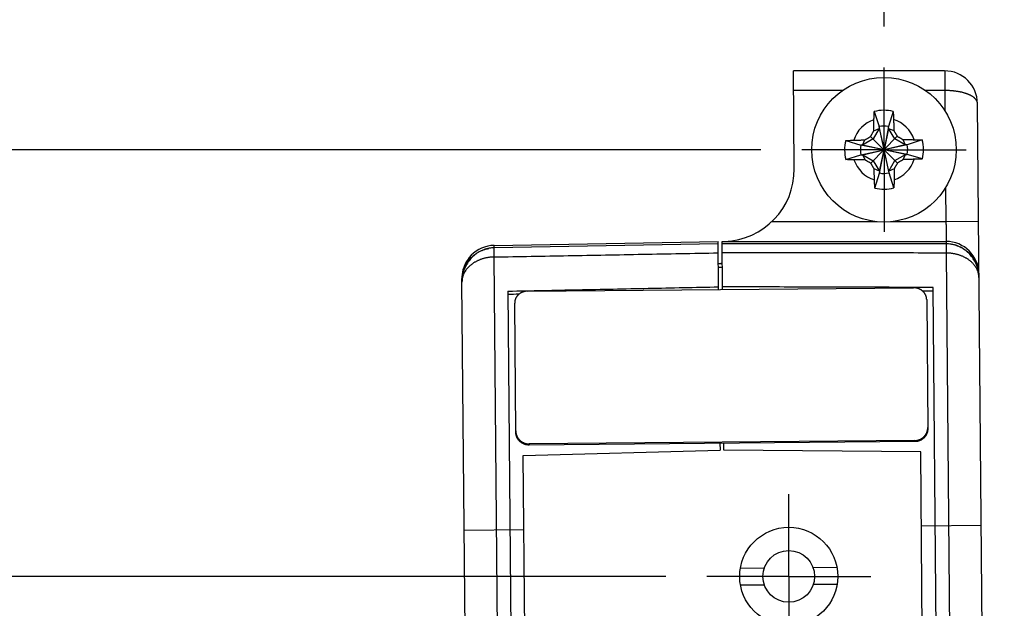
# Model space of a CAD drawing. Header units: inches. Extents: x 0 to 22, y 0 to 17.
# Tile 7 of 36: x 3.4 to 4.9, y 10.4 to 11.3. Entities that reach past the tile are written whole.
import ezdxf

# ---------------------------------------------------------------- set-up
doc = ezdxf.new("R2010")
doc.units = ezdxf.units.IN
doc.header["$LTSCALE"] = 1.21
doc.header["$MEASUREMENT"] = 0
doc.linetypes.add('CENTER', pattern=[0.6, 0.375, -0.075, 0.075, -0.075])
doc.layers.get('0').update_dxf_attribs({"linetype": 'CONTINUOUS'})
doc.layers.add('DEFAULT_1', color=7, linetype='CENTER')
doc.layers.add('DIMENSIONS', color=7, linetype='CONTINUOUS')
doc.styles.get("Standard").update_dxf_attribs({"font": 'txt', "width": 0.8})
doc.dimstyles.new('DIMSTYLE_2', dxfattribs={"dimtxt": 0.125, "dimasz": 0.18, "dimexe": 0.18, "dimexo": 0.0625, "dimgap": 0.09, "dimtad": 0, "dimtih": 1, "dimtoh": 1, "dimdec": 3, "dimzin": 4, "dimdsep": 46, "dimtxsty": 'STANDARD', "dimblk": '_FILLED', "dimblk1": '_FILLED', "dimblk2": '_FILLED', "dimcen": 0.09, "dimadec": 0, "dimazin": 0, "dimtp": 0.01, "dimtm": 0.01, "dimtfac": 1, "dimtdec": 3, "dimtofl": 0, "dimtmove": 0, "dimatfit": 3, "dimldrblk": '_FILLED', "dimfxl": 1, "dimtolj": 1, "dimtzin": 4, "dimarcsym": 0})

# ---------------------------------------------------------------- blocks, each defined once
blk = doc.blocks.new('*D8')
at = {"layer": 'DIMENSIONS', "color": 2, "linetype": 'CONTINUOUS'}
blk.add_line((4.3667, 10.412), (3.3687, 10.412), dxfattribs=at)
at = {"layer": 'DIMENSIONS', "color": 2, "linetype": 'CONTINUOUS', "width": 0.8}
for s, p in [('4.176', (1.8812, 10.3495)), ('[', (2.5062, 10.3495)), ('106.07', (2.6062, 10.3495)), (']', (3.2062, 10.3495))]:
    blk.add_text(s, height=0.125, dxfattribs=at).set_placement(p)
blk = doc.blocks.new('_FILLED')
at = {"color": 0, "linetype": 'BYBLOCK'}
blk.add_solid([(0, 0), (-1, 0.1736), (-1, -0.1736)], dxfattribs=at)
blk = doc.blocks.new('*D9')
at = {"layer": 'DIMENSIONS', "color": 2, "linetype": 'CONTINUOUS'}
blk.add_line((4.5119, 11.0621), (3.3687, 11.0621), dxfattribs=at)
at = {"layer": 'DIMENSIONS', "color": 2, "linetype": 'CONTINUOUS', "width": 0.8}
for s, p in [('4.826', (1.8812, 10.9996)), ('[', (2.5062, 10.9996)), ('122.59', (2.6062, 10.9996)), (']', (3.2062, 10.9996))]:
    blk.add_text(s, height=0.125, dxfattribs=at).set_placement(p)
blk = doc.blocks.new('*D14')
at = {"layer": 'DIMENSIONS', "color": 2, "linetype": 'CONTINUOUS'}
blk.add_line((4.6995, 11.2497), (4.6995, 11.8698), dxfattribs=at)
at = {"layer": 'DIMENSIONS', "color": 2, "linetype": 'CONTINUOUS', "width": 0.8}
for s, p in [(']', (4.762, 13.0573)), ('11.68', (4.762, 12.5573)), ('[', (4.762, 12.4573)), ('.460', (4.762, 11.9323))]:
    blk.add_text(s, height=0.125, rotation=90, dxfattribs=at).set_placement(p)

msp = doc.modelspace()

# ---------------------------------------------------------------- linework, layer by layer
at = {"color": 7, "linetype": 'CONTINUOUS'}
for p, q in [((4.5627, 11.0333), (4.5614, 11.1823)), ((4.7919, 11.1823), (4.5614, 11.1823)), ((4.8828, 6.4377), (4.8419, 11.1328)), ((4.6845, 11.1202), (4.6919, 11.0974)), ((4.7135, 11.1205), (4.7065, 11.0975)), ((4.6919, 11.0945), (4.6828, 11.0785)), ((4.6839, 11.091), (4.6919, 11.0945)), ((4.6919, 11.0974), (4.6919, 11.0945)), ((4.7071, 11.0268), (4.6919, 11.0974)), ((4.6919, 11.0945), (4.6995, 11.0621)), ((4.7065, 11.0975), (4.6995, 11.0621)), ((4.7065, 11.0946), (4.6995, 11.0621)), ((4.7065, 11.0946), (4.7065, 11.0975)), ((4.7158, 11.0787), (4.7065, 11.0946)), ((4.7065, 11.0946), (4.7145, 11.0912)), ((4.6828, 11.0785), (4.6669, 11.0691)), ((4.6669, 11.0691), (4.6703, 11.0771)), ((4.72, 11.0419), (4.679, 11.0822)), ((4.7196, 11.0826), (4.6793, 11.0416)), ((4.7319, 11.0697), (4.7158, 11.0787)), ((4.7283, 11.0776), (4.7319, 11.0697)), ((4.7576, 11.0771), (4.7348, 11.0697)), ((4.6411, 11.0761), (4.664, 11.0691)), ((4.6669, 11.0691), (4.664, 11.0691)), ((4.7349, 11.0551), (4.664, 11.0691)), ((4.6641, 11.0545), (4.6995, 11.0621)), ((4.732, 11.0551), (4.6669, 11.0691)), ((4.6671, 11.0545), (4.6995, 11.0621)), ((4.6925, 11.0266), (4.6995, 11.0621)), ((4.6925, 11.0295), (4.6995, 11.0621)), ((4.7319, 11.0697), (4.6995, 11.0621)), ((4.7348, 11.0697), (4.6995, 11.0621)), ((4.707, 11.0297), (4.6995, 11.0621)), ((4.7348, 11.0697), (4.7319, 11.0697)), ((4.6413, 11.0471), (4.6641, 11.0545)), ((4.6641, 11.0545), (4.6671, 11.0545)), ((4.6706, 11.0466), (4.6671, 11.0545)), ((4.6671, 11.0545), (4.6831, 11.0454)), ((4.7161, 11.0457), (4.732, 11.0551)), ((4.7286, 11.0471), (4.732, 11.0551)), ((4.732, 11.0551), (4.7349, 11.0551)), ((4.7579, 11.0481), (4.7349, 11.0551)), ((4.6831, 11.0454), (4.6925, 11.0295)), ((4.6925, 11.0295), (4.6844, 11.033)), ((4.707, 11.0297), (4.7161, 11.0457)), ((4.715, 11.0332), (4.707, 11.0297)), ((4.6855, 11.0037), (4.6925, 11.0266)), ((4.6925, 11.0295), (4.6925, 11.0266)), ((4.7071, 11.0268), (4.707, 11.0297)), ((4.7145, 11.0039), (4.7071, 11.0268)), ((4.1053, 10.9164), (4.4467, 10.9224)), ((4.4467, 10.9189), (4.1053, 10.9127)), ((4.4473, 10.8492), (4.4467, 10.9224)), ((4.4533, 10.8492), (4.4527, 10.9224)), ((4.4527, 10.9224), (4.7941, 10.9224)), ((4.7942, 10.9187), (4.4527, 10.919)), ((4.447, 10.8889), (4.453, 10.8889)), ((4.453, 10.889), (4.4509, 10.8889)), ((4.0565, 10.8721), (4.0564, 10.8717)), ((4.0573, 10.8768), (4.0572, 10.8766)), ((4.0577, 10.8789), (4.0573, 10.8768)), ((4.0582, 10.8806), (4.0577, 10.8789)), ((4.8441, 10.8728), (4.8441, 10.8729)), ((4.0562, 10.866), (4.0562, 10.8659)), ((4.0562, 10.8605), (4.0562, 10.866)), ((4.0949, 6.4253), (4.0562, 10.8605)), ((4.1563, 10.8466), (4.7443, 10.8518)), ((4.8127, 6.4515), (4.7743, 10.8523)), ((4.1263, 10.8466), (4.1647, 6.4459)), ((4.1382, 10.6316), (4.1365, 10.8286)), ((4.7645, 10.834), (4.7662, 10.6371)), ((4.7463, 10.6191), (4.1584, 10.6139)), ((4.7464, 10.6174), (4.1584, 10.6122)), ((4.4494, 10.6148), (4.4495, 10.6042)), ((4.4555, 10.6043), (4.4554, 10.6148)), ((4.1495, 10.5964), (4.4495, 10.6042)), ((4.1836, 6.6965), (4.1495, 10.5964)), ((4.7555, 10.6016), (4.4555, 10.6043)), ((4.7895, 6.7018), (4.7555, 10.6016)), ((4.517, 10.4245), (4.4805, 10.4242)), ((4.6279, 10.4254), (4.5915, 10.4251)), ((4.5172, 10.3989), (4.4808, 10.3986)), ((4.6282, 10.3998), (4.5917, 10.3995))]:
    msp.add_line(p, q, dxfattribs=at)
at = {"color": 9, "linetype": 'CONTINUOUS'}
for p, q in [((4.6362, 11.1523), (4.5617, 11.1523)), ((4.7921, 11.1523), (4.7628, 11.1523)), ((4.7921, 11.1523), (4.7924, 11.1214)), ((4.7934, 11.0044), (4.7939, 10.9523)), ((4.6892, 10.9523), (4.5282, 10.9523)), ((4.7939, 10.9523), (4.7096, 10.9523)), ((4.8434, 10.9528), (4.7939, 10.9523)), ((4.1448, 6.3934), (4.1054, 10.8987)), ((4.7943, 10.9047), (4.8336, 6.3994)), ((4.1584, 10.6139), (4.1584, 10.6122)), ((4.7463, 10.6191), (4.7464, 10.6174)), ((4.0595, 10.4826), (4.1505, 10.4834)), ((4.8475, 10.4894), (4.7565, 10.4886))]:
    msp.add_line(p, q, dxfattribs=at)
at = {"color": 7, "linetype": 'CONTINUOUS'}
for points in [[(4.1053, 10.9127), (4.1034, 10.9126), (4.1014, 10.9125), (4.0994, 10.9122), (4.0975, 10.9119), (4.0955, 10.9115), (4.0936, 10.911), (4.0917, 10.9105), (4.0898, 10.9098), (4.0879, 10.9091), (4.0861, 10.9083), (4.0842, 10.9074), (4.0824, 10.9065), (4.0807, 10.9054), (4.0789, 10.9043), (4.0773, 10.9032), (4.0756, 10.9019), (4.0741, 10.9006), (4.0725, 10.8992), (4.071, 10.8978), (4.0696, 10.8962), (4.0682, 10.8946), (4.0669, 10.893), (4.0657, 10.8913), (4.0645, 10.8895), (4.0634, 10.8877), (4.0624, 10.8858), (4.0614, 10.8839), (4.0605, 10.8819), (4.0597, 10.8799), (4.059, 10.8779), (4.0583, 10.8758), (4.0577, 10.8737), (4.0573, 10.8716), (4.0569, 10.8694), (4.0566, 10.8672), (4.0564, 10.865), (4.0562, 10.8627), (4.0562, 10.8609)], [(4.8442, 10.8675), (4.8441, 10.8695), (4.844, 10.8717), (4.8437, 10.8739), (4.8434, 10.8761), (4.843, 10.8782), (4.8425, 10.8804), (4.8419, 10.8825), (4.8412, 10.8845), (4.8404, 10.8866), (4.8396, 10.8886), (4.8387, 10.8905), (4.8377, 10.8925), (4.8366, 10.8943), (4.8355, 10.8961), (4.8342, 10.8979), (4.833, 10.8996), (4.8316, 10.9012), (4.8302, 10.9028), (4.8288, 10.9043), (4.8273, 10.9057), (4.8257, 10.9071), (4.8241, 10.9084), (4.8224, 10.9096), (4.8207, 10.9108), (4.819, 10.9119), (4.8172, 10.9129), (4.8154, 10.9138), (4.8136, 10.9146), (4.8117, 10.9154), (4.8098, 10.9161), (4.8079, 10.9167), (4.8059, 10.9172), (4.804, 10.9177), (4.802, 10.9181), (4.8, 10.9183), (4.798, 10.9185), (4.796, 10.9187), (4.7942, 10.9187)], [(4.0572, 10.8766), (4.0568, 10.8744), (4.0565, 10.8721)]]:
    msp.add_lwpolyline(points, dxfattribs=at)
for centre, radius in [((4.6995, 11.0621), 0.1102), ((4.5543, 10.412), 0.0748), ((4.5543, 10.412), 0.0394)]:
    msp.add_circle(centre, radius, dxfattribs=at)
for centre, radius, start, end in [((4.7919, 11.1323), 0.05, 0.4933, 89.9726), ((4.6995, 11.0621), 0.0601, 76.5154, 104.4846), ((4.6995, 11.0621), 0.0361, 78.8738, 102.1262), ((4.6995, 11.0621), 0.0601, 346.5154, 14.4846), ((4.6995, 11.0621), 0.0601, 166.5154, 194.4846), ((4.6995, 11.0621), 0.0361, 168.8738, 192.1262), ((4.6995, 11.0621), 0.0361, 348.8738, 12.1262), ((4.4527, 11.0323), 0.11, 271.8811, 0.4965), ((4.6995, 11.0621), 0.0361, 258.8738, 282.1262), ((4.6995, 11.0621), 0.0601, 256.5154, 284.4846), ((4.1062, 10.8664), 0.05, 91, 180.4846), ((4.4527, 11.0323), 0.11, 269.959, 269.9792), ((4.7941, 10.8724), 0.05, 0.5154, 90), ((4.1062, 10.8664), 0.05, 134.7096, 173.9174), ((4.7941, 10.8723), 0.05, 0.5, 0.5754), ((4.1062, 10.8664), 0.05, 180.454, 180.5021)]:
    msp.add_arc(centre, radius, start, end, dxfattribs=at)
at = {"color": 9, "linetype": 'CONTINUOUS'}
for start, end in [(108.5064, 162.4936), (18.5064, 72.4936), (198.5064, 252.4936), (288.5064, 342.4936)]:
    msp.add_arc((4.6995, 11.0621), 0.0483, start, end, dxfattribs=at)
for points, knots in [([(4.7919, 11.1823), (4.7919, 11.1823), (4.7919, 11.1823), (4.7919, 11.1822), (4.7919, 11.1822)], [0, 0, 0, 0, 0.323235, 1, 1, 1, 1]), ([(4.7919, 11.1822), (4.7919, 11.1821), (4.7919, 11.182), (4.7919, 11.1818), (4.792, 11.1814), (4.792, 11.1811), (4.792, 11.1806), (4.792, 11.1801), (4.792, 11.1796), (4.792, 11.179), (4.792, 11.1783), (4.7921, 11.1775), (4.7921, 11.1767), (4.7921, 11.1759), (4.7921, 11.175), (4.7921, 11.1741), (4.7921, 11.1731), (4.7921, 11.1721), (4.7921, 11.1711), (4.7922, 11.17), (4.7922, 11.1688), (4.7922, 11.1677), (4.7922, 11.1665), (4.7922, 11.1654), (4.7922, 11.1642), (4.7922, 11.163), (4.7922, 11.1618), (4.7922, 11.1606), (4.7922, 11.1593), (4.7922, 11.1579), (4.7923, 11.1566), (4.7922, 11.1552), (4.7923, 11.1537), (4.7921, 11.1528), (4.7921, 11.1523)], [0, 0, 0, 0, 0.00579, 0.013855, 0.024145, 0.036591, 0.051138, 0.067771, 0.086495, 0.107315, 0.130222, 0.155162, 0.181889, 0.210061, 0.239446, 0.27013, 0.3023, 0.336146, 0.371723, 0.409028, 0.447642, 0.48673, 0.52547, 0.563806, 0.602174, 0.641144, 0.681279, 0.722926, 0.76637, 0.811512, 0.857926, 0.905146, 0.952674, 1, 1, 1, 1]), ([(4.8419, 11.1328), (4.8419, 11.1331), (4.8418, 11.1336), (4.8417, 11.1345), (4.8414, 11.1354), (4.8411, 11.1362), (4.8407, 11.1371), (4.8401, 11.1379), (4.8395, 11.1387), (4.8388, 11.1395), (4.838, 11.1403), (4.8372, 11.1411), (4.8362, 11.1419), (4.8352, 11.1426), (4.8341, 11.1434), (4.8329, 11.1441), (4.8317, 11.1447), (4.8304, 11.1454), (4.829, 11.146), (4.8276, 11.1466), (4.8261, 11.1472), (4.8246, 11.1477), (4.823, 11.1482), (4.8214, 11.1487), (4.8197, 11.1492), (4.818, 11.1496), (4.8163, 11.15), (4.8145, 11.1503), (4.8127, 11.1507), (4.8108, 11.151), (4.809, 11.1512), (4.8071, 11.1515), (4.8052, 11.1517), (4.8033, 11.1519), (4.8014, 11.152), (4.7994, 11.1522), (4.7976, 11.1522), (4.7957, 11.1523), (4.7939, 11.1523), (4.7927, 11.1523), (4.7921, 11.1523)], [0, 0, 0, 0, 0.015106, 0.030753, 0.046539, 0.062629, 0.079179, 0.096324, 0.114183, 0.132851, 0.152378, 0.172798, 0.194115, 0.216307, 0.23934, 0.263196, 0.287863, 0.313324, 0.339579, 0.366629, 0.394479, 0.423102, 0.452401, 0.482256, 0.512557, 0.543296, 0.574491, 0.606163, 0.6383, 0.670886, 0.703907, 0.737292, 0.770927, 0.804699, 0.838441, 0.871956, 0.905053, 0.937548, 0.96926, 1, 1, 1, 1]), ([(4.7939, 10.9523), (4.7939, 10.9519), (4.7939, 10.9509), (4.7939, 10.9495), (4.794, 10.9481), (4.794, 10.9467), (4.794, 10.9453), (4.7941, 10.9439), (4.7941, 10.9425), (4.7941, 10.9412), (4.7941, 10.9399), (4.7941, 10.9386), (4.7942, 10.9374), (4.7942, 10.9361), (4.7942, 10.935), (4.7942, 10.9338), (4.7942, 10.9327), (4.7942, 10.9317), (4.7942, 10.9306), (4.7943, 10.9297), (4.7943, 10.9288), (4.7943, 10.9279), (4.7943, 10.9271), (4.7943, 10.9264), (4.7943, 10.9257), (4.7943, 10.9251), (4.7942, 10.9245), (4.7942, 10.924), (4.7942, 10.9236), (4.7942, 10.9232), (4.7942, 10.9229), (4.7942, 10.9227), (4.7942, 10.9225), (4.7942, 10.9225)], [0, 0, 0, 0, 0.047824, 0.095514, 0.14297, 0.190089, 0.236767, 0.282901, 0.328396, 0.373161, 0.417104, 0.460117, 0.502086, 0.542906, 0.5825, 0.620792, 0.6577, 0.693126, 0.726973, 0.759161, 0.789628, 0.818309, 0.845132, 0.870022, 0.892919, 0.913783, 0.93258, 0.949272, 0.963821, 0.976193, 0.98636, 0.9943, 1, 1, 1, 1]), ([(4.0562, 10.8628), (4.0562, 10.8635), (4.0562, 10.8649), (4.0563, 10.867), (4.0565, 10.8691), (4.0568, 10.8712), (4.0572, 10.8732), (4.0577, 10.8752), (4.0582, 10.8773), (4.0589, 10.8792), (4.0596, 10.8812), (4.0604, 10.8831), (4.0613, 10.885), (4.0622, 10.8869), (4.0633, 10.8887), (4.0644, 10.8904), (4.0656, 10.8922), (4.0669, 10.8938), (4.0682, 10.8954), (4.0696, 10.897), (4.0711, 10.8985), (4.0726, 10.8999), (4.0742, 10.9013), (4.0759, 10.9026), (4.0776, 10.9038), (4.0794, 10.905), (4.0812, 10.906), (4.083, 10.9071), (4.0849, 10.908), (4.0868, 10.9088), (4.0888, 10.9096), (4.0908, 10.9103), (4.0928, 10.9109), (4.0949, 10.9114), (4.0963, 10.9117), (4.0971, 10.9118), (4.0972, 10.9119)], [0, 0, 0, 0, 0.030009, 0.060019, 0.090033, 0.12005, 0.150072, 0.180101, 0.210138, 0.240184, 0.27024, 0.300307, 0.330386, 0.360478, 0.390583, 0.420703, 0.450837, 0.480987, 0.511152, 0.541334, 0.571531, 0.601744, 0.631973, 0.662218, 0.692478, 0.722753, 0.753042, 0.783345, 0.813661, 0.843989, 0.874328, 0.904677, 0.935035, 0.965402, 0.995775, 1, 1, 1, 1]), ([(4.1053, 10.9127), (4.1053, 10.9131), (4.1053, 10.9137), (4.1053, 10.9147), (4.1053, 10.9154), (4.1053, 10.9159), (4.1053, 10.9162), (4.1053, 10.9163)], [0, 0, 0, 0, 0.307366, 0.566903, 0.768938, 0.913337, 1, 1, 1, 1]), ([(4.1054, 10.8987), (4.1054, 10.8991), (4.1054, 10.8999), (4.1054, 10.901), (4.1054, 10.9021), (4.1054, 10.9031), (4.1054, 10.9041), (4.1053, 10.9051), (4.1053, 10.906), (4.1053, 10.9068), (4.1053, 10.9076), (4.1053, 10.9084), (4.1053, 10.9091), (4.1053, 10.9097), (4.1053, 10.9103), (4.1053, 10.9108), (4.1053, 10.9112), (4.1053, 10.9116), (4.1053, 10.912), (4.1053, 10.9122), (4.1053, 10.9124), (4.1053, 10.9126), (4.1053, 10.9127), (4.1053, 10.9127), (4.1053, 10.9127), (4.1053, 10.9127)], [0, 0, 0, 0, 0.083285, 0.163841, 0.241561, 0.316273, 0.387812, 0.456022, 0.520754, 0.581872, 0.639246, 0.692754, 0.742279, 0.787712, 0.828954, 0.865914, 0.898509, 0.926668, 0.950331, 0.969447, 0.983975, 0.993885, 0.999161, 0.999908, 1, 1, 1, 1]), ([(4.7941, 10.9223), (4.7941, 10.9222), (4.7941, 10.9219), (4.7941, 10.9214), (4.7942, 10.9207), (4.7942, 10.9198), (4.7942, 10.9191), (4.7942, 10.9187)], [0, 0, 0, 0, 0.086663, 0.231063, 0.433099, 0.692637, 1, 1, 1, 1]), ([(4.7942, 10.9187), (4.7942, 10.9187), (4.7942, 10.9187), (4.7942, 10.9187), (4.7942, 10.9186), (4.7942, 10.9185), (4.7942, 10.9183), (4.7942, 10.918), (4.7942, 10.9177), (4.7942, 10.9173), (4.7942, 10.9168), (4.7942, 10.9163), (4.7942, 10.9157), (4.7943, 10.9151), (4.7943, 10.9144), (4.7943, 10.9136), (4.7943, 10.9128), (4.7943, 10.912), (4.7943, 10.9111), (4.7943, 10.9101), (4.7943, 10.9091), (4.7943, 10.9081), (4.7943, 10.907), (4.7943, 10.9059), (4.7943, 10.9051), (4.7943, 10.9047)], [0, 0, 0, 0, 0.000102, 0.00084, 0.00611, 0.016013, 0.030533, 0.049641, 0.073295, 0.101444, 0.134028, 0.170976, 0.212208, 0.257635, 0.307158, 0.360669, 0.418054, 0.479188, 0.543937, 0.612162, 0.683715, 0.75844, 0.836176, 0.916754, 1, 1, 1, 1]), ([(4.8442, 10.8697), (4.8442, 10.8704), (4.8441, 10.8718), (4.844, 10.8739), (4.8437, 10.876), (4.8434, 10.878), (4.843, 10.8801), (4.8425, 10.8821), (4.8419, 10.8841), (4.8412, 10.8861), (4.8404, 10.888), (4.8396, 10.8899), (4.8387, 10.8918), (4.8377, 10.8936), (4.8366, 10.8954), (4.8355, 10.8972), (4.8342, 10.8989), (4.8329, 10.9005), (4.8316, 10.9021), (4.8301, 10.9036), (4.8286, 10.9051), (4.8271, 10.9065), (4.8254, 10.9078), (4.8238, 10.9091), (4.822, 10.9103), (4.8203, 10.9114), (4.8184, 10.9125), (4.8166, 10.9135), (4.8147, 10.9143), (4.8127, 10.9152), (4.8107, 10.9159), (4.8087, 10.9165), (4.8067, 10.9171), (4.8046, 10.9176), (4.8032, 10.9179), (4.8024, 10.918), (4.8023, 10.918)], [0, 0, 0, 0, 0.030013, 0.060028, 0.090045, 0.120067, 0.150093, 0.180127, 0.210168, 0.240218, 0.270278, 0.300349, 0.330432, 0.360528, 0.390638, 0.420762, 0.4509, 0.481054, 0.511224, 0.541409, 0.571611, 0.601828, 0.632062, 0.662311, 0.692575, 0.722854, 0.753147, 0.783454, 0.813774, 0.844107, 0.87445, 0.904803, 0.935166, 0.965536, 0.995914, 1, 1, 1, 1]), ([(4.1054, 10.8987), (4.1048, 10.8987), (4.1034, 10.8987), (4.1014, 10.8985), (4.0994, 10.8984), (4.0975, 10.8981), (4.0955, 10.8978), (4.0935, 10.8974), (4.0916, 10.897), (4.0897, 10.8965), (4.0878, 10.896), (4.0859, 10.8954), (4.0841, 10.8947), (4.0823, 10.894), (4.0805, 10.8932), (4.0788, 10.8924), (4.0771, 10.8915), (4.0755, 10.8906), (4.0739, 10.8896), (4.0723, 10.8885), (4.0709, 10.8874), (4.0694, 10.8863), (4.0681, 10.8851), (4.0668, 10.8839), (4.0655, 10.8826), (4.0643, 10.8813), (4.0632, 10.88), (4.0622, 10.8786), (4.0613, 10.8772), (4.0604, 10.8758), (4.0596, 10.8743), (4.0589, 10.8728), (4.0582, 10.8713), (4.0577, 10.8698), (4.0572, 10.8683), (4.0568, 10.8668), (4.0566, 10.8652), (4.0563, 10.8636), (4.0562, 10.8622), (4.0562, 10.8613), (4.0562, 10.8609)], [0, 0, 0, 0, 0.029391, 0.058717, 0.087956, 0.117111, 0.14619, 0.175202, 0.204159, 0.233067, 0.261915, 0.290663, 0.319269, 0.347692, 0.375913, 0.403936, 0.431763, 0.459392, 0.486808, 0.513991, 0.540924, 0.567589, 0.593976, 0.620097, 0.64597, 0.67159, 0.696951, 0.722043, 0.746859, 0.771395, 0.795648, 0.819621, 0.843356, 0.866897, 0.890286, 0.913564, 0.936778, 0.959971, 0.983188, 1, 1, 1, 1]), ([(4.1054, 10.8987), (4.143, 10.8994), (4.2184, 10.9008), (4.3322, 10.9029), (4.4085, 10.9043), (4.4468, 10.905)], [0, 0, 0, 0, 0.329762, 0.663114, 1, 1, 1, 1]), ([(4.7943, 10.9047), (4.7564, 10.9048), (4.6806, 10.9048), (4.5668, 10.905), (4.4908, 10.905), (4.4528, 10.9051)], [0, 0, 0, 0, 0.332719, 0.66605, 1, 1, 1, 1]), ([(4.8442, 10.8675), (4.8442, 10.868), (4.8441, 10.869), (4.844, 10.8705), (4.8437, 10.8721), (4.8434, 10.8737), (4.843, 10.8753), (4.8425, 10.8769), (4.8419, 10.8784), (4.8412, 10.88), (4.8404, 10.8815), (4.8395, 10.8829), (4.8386, 10.8844), (4.8375, 10.8858), (4.8364, 10.8872), (4.8353, 10.8885), (4.834, 10.8898), (4.8327, 10.8911), (4.8313, 10.8923), (4.8298, 10.8935), (4.8283, 10.8946), (4.8268, 10.8957), (4.8251, 10.8967), (4.8235, 10.8976), (4.8217, 10.8985), (4.82, 10.8994), (4.8181, 10.9002), (4.8163, 10.9009), (4.8144, 10.9015), (4.8125, 10.9022), (4.8105, 10.9027), (4.8086, 10.9032), (4.8066, 10.9036), (4.8045, 10.9039), (4.8025, 10.9042), (4.8005, 10.9045), (4.7984, 10.9046), (4.7964, 10.9047), (4.795, 10.9047), (4.7943, 10.9047)], [0, 0, 0, 0, 0.021246, 0.044741, 0.06832, 0.09201, 0.115836, 0.13984, 0.164066, 0.18853, 0.213229, 0.238159, 0.263341, 0.288789, 0.314509, 0.340507, 0.366789, 0.393352, 0.420191, 0.447301, 0.474682, 0.502324, 0.530216, 0.558352, 0.586717, 0.615297, 0.644081, 0.673058, 0.702212, 0.731528, 0.76099, 0.790584, 0.820297, 0.850108, 0.879996, 0.90994, 0.939928, 0.969952, 1, 1, 1, 1])]:
    msp.add_open_spline(points, degree=3, knots=knots, dxfattribs=at)
at = {"color": 7, "linetype": 'CONTINUOUS'}
for points, knots in [([(4.6839, 11.091), (4.6839, 11.0915), (4.684, 11.0925), (4.684, 11.0942), (4.684, 11.096), (4.684, 11.098), (4.684, 11.1001), (4.6841, 11.1025), (4.6841, 11.1051), (4.6841, 11.1069), (4.6841, 11.1079)], [0, 0, 0, 0, 0.09198, 0.189892, 0.295352, 0.409971, 0.535336, 0.673456, 0.827316, 1, 1, 1, 1]), ([(4.6841, 11.1079), (4.6842, 11.1088), (4.6842, 11.1108), (4.6843, 11.1139), (4.6844, 11.117), (4.6844, 11.1192), (4.6845, 11.1202)], [0, 0, 0, 0, 0.230123, 0.481149, 0.741523, 1, 1, 1, 1]), ([(4.7135, 11.1205), (4.7135, 11.1195), (4.7136, 11.1174), (4.7138, 11.1142), (4.7139, 11.1111), (4.714, 11.1091), (4.714, 11.1082)], [0, 0, 0, 0, 0.251754, 0.510286, 0.763771, 1, 1, 1, 1]), ([(4.714, 11.1082), (4.714, 11.1072), (4.7141, 11.1053), (4.7142, 11.1027), (4.7143, 11.1004), (4.7143, 11.0982), (4.7144, 11.0963), (4.7144, 11.0945), (4.7145, 11.0928), (4.7145, 11.0917), (4.7145, 11.0912)], [0, 0, 0, 0, 0.172684, 0.326544, 0.464664, 0.590029, 0.704648, 0.810108, 0.90802, 1, 1, 1, 1]), ([(4.7145, 11.0912), (4.7147, 11.0909), (4.7152, 11.0901), (4.7158, 11.089), (4.7164, 11.088), (4.7171, 11.0869), (4.7177, 11.0858), (4.7184, 11.0847), (4.719, 11.0837), (4.7194, 11.083), (4.7196, 11.0826)], [0, 0, 0, 0, 0.127311, 0.253287, 0.378294, 0.502693, 0.626828, 0.750941, 0.875259, 1, 1, 1, 1]), ([(4.6411, 11.0761), (4.6421, 11.0761), (4.6442, 11.0763), (4.6473, 11.0764), (4.6504, 11.0765), (4.6524, 11.0766), (4.6534, 11.0766)], [0, 0, 0, 0, 0.251754, 0.510286, 0.763771, 1, 1, 1, 1]), ([(4.6534, 11.0766), (4.6544, 11.0767), (4.6562, 11.0767), (4.6589, 11.0768), (4.6612, 11.0769), (4.6633, 11.0769), (4.6653, 11.077), (4.6671, 11.077), (4.6688, 11.0771), (4.6698, 11.0771), (4.6703, 11.0771)], [0, 0, 0, 0, 0.172684, 0.326544, 0.464664, 0.590029, 0.704648, 0.810108, 0.90802, 1, 1, 1, 1]), ([(4.6703, 11.0771), (4.6707, 11.0773), (4.6714, 11.0778), (4.6725, 11.0784), (4.6736, 11.0791), (4.6747, 11.0797), (4.6757, 11.0803), (4.6768, 11.081), (4.6779, 11.0816), (4.6786, 11.082), (4.679, 11.0822)], [0, 0, 0, 0, 0.127311, 0.253288, 0.378295, 0.502694, 0.626829, 0.750942, 0.875259, 1, 1, 1, 1]), ([(4.679, 11.0822), (4.6792, 11.0826), (4.6796, 11.0833), (4.6802, 11.0844), (4.6808, 11.0855), (4.6814, 11.0866), (4.6821, 11.0877), (4.6827, 11.0888), (4.6833, 11.0899), (4.6837, 11.0906), (4.6839, 11.091)], [0, 0, 0, 0, 0.124746, 0.249067, 0.373183, 0.497319, 0.621718, 0.746723, 0.872695, 1, 1, 1, 1]), ([(4.7196, 11.0826), (4.72, 11.0824), (4.7207, 11.082), (4.7218, 11.0814), (4.7229, 11.0807), (4.724, 11.0801), (4.7251, 11.0795), (4.7261, 11.0789), (4.7272, 11.0783), (4.728, 11.0778), (4.7283, 11.0776)], [0, 0, 0, 0, 0.124746, 0.249067, 0.373182, 0.497318, 0.621717, 0.746722, 0.872694, 1, 1, 1, 1]), ([(4.7283, 11.0776), (4.7289, 11.0776), (4.7299, 11.0776), (4.7316, 11.0776), (4.7334, 11.0776), (4.7354, 11.0776), (4.7375, 11.0775), (4.7398, 11.0775), (4.7425, 11.0775), (4.7443, 11.0774), (4.7453, 11.0774)], [0, 0, 0, 0, 0.09198, 0.189892, 0.295352, 0.409971, 0.535336, 0.673456, 0.827316, 1, 1, 1, 1]), ([(4.7453, 11.0774), (4.7462, 11.0774), (4.7482, 11.0774), (4.7513, 11.0773), (4.7544, 11.0772), (4.7566, 11.0771), (4.7576, 11.0771)], [0, 0, 0, 0, 0.230122, 0.481149, 0.741523, 1, 1, 1, 1]), ([(4.6537, 11.0468), (4.6527, 11.0468), (4.6507, 11.0468), (4.6477, 11.0469), (4.6445, 11.047), (4.6424, 11.047), (4.6413, 11.0471)], [0, 0, 0, 0, 0.230122, 0.481149, 0.741523, 1, 1, 1, 1]), ([(4.6706, 11.0466), (4.6701, 11.0466), (4.669, 11.0466), (4.6673, 11.0466), (4.6656, 11.0466), (4.6636, 11.0466), (4.6615, 11.0466), (4.6591, 11.0467), (4.6565, 11.0467), (4.6546, 11.0467), (4.6537, 11.0468)], [0, 0, 0, 0, 0.09198, 0.189892, 0.295352, 0.409971, 0.535336, 0.673456, 0.827316, 1, 1, 1, 1]), ([(4.6793, 11.0416), (4.679, 11.0418), (4.6782, 11.0422), (4.6771, 11.0428), (4.6761, 11.0434), (4.675, 11.044), (4.6739, 11.0447), (4.6728, 11.0453), (4.6717, 11.0459), (4.671, 11.0463), (4.6706, 11.0466)], [0, 0, 0, 0, 0.124746, 0.249067, 0.373183, 0.497319, 0.621718, 0.746723, 0.872695, 1, 1, 1, 1]), ([(4.7286, 11.0471), (4.7282, 11.0468), (4.7275, 11.0464), (4.7264, 11.0458), (4.7254, 11.0451), (4.7243, 11.0445), (4.7232, 11.0438), (4.7221, 11.0432), (4.7211, 11.0426), (4.7203, 11.0421), (4.72, 11.0419)], [0, 0, 0, 0, 0.127311, 0.253288, 0.378295, 0.502694, 0.626829, 0.750942, 0.875259, 1, 1, 1, 1]), ([(4.7455, 11.0476), (4.7446, 11.0475), (4.7427, 11.0475), (4.7401, 11.0474), (4.7377, 11.0473), (4.7356, 11.0472), (4.7337, 11.0472), (4.7319, 11.0471), (4.7302, 11.0471), (4.7291, 11.0471), (4.7286, 11.0471)], [0, 0, 0, 0, 0.172684, 0.326545, 0.464664, 0.590029, 0.704648, 0.810108, 0.90802, 1, 1, 1, 1]), ([(4.7579, 11.0481), (4.7569, 11.048), (4.7548, 11.0479), (4.7516, 11.0478), (4.7485, 11.0477), (4.7465, 11.0476), (4.7455, 11.0476)], [0, 0, 0, 0, 0.251754, 0.510286, 0.763771, 1, 1, 1, 1]), ([(4.6844, 11.033), (4.6842, 11.0333), (4.6838, 11.034), (4.6831, 11.0351), (4.6825, 11.0362), (4.6819, 11.0373), (4.6812, 11.0384), (4.6806, 11.0394), (4.68, 11.0405), (4.6795, 11.0412), (4.6793, 11.0416)], [0, 0, 0, 0, 0.127311, 0.253288, 0.378295, 0.502694, 0.626829, 0.750942, 0.875259, 1, 1, 1, 1]), ([(4.6849, 11.016), (4.6849, 11.017), (4.6849, 11.0188), (4.6848, 11.0215), (4.6847, 11.0238), (4.6846, 11.026), (4.6846, 11.0279), (4.6845, 11.0297), (4.6845, 11.0314), (4.6845, 11.0324), (4.6844, 11.033)], [0, 0, 0, 0, 0.172684, 0.326545, 0.464664, 0.590029, 0.704648, 0.810108, 0.90802, 1, 1, 1, 1]), ([(4.715, 11.0332), (4.715, 11.0327), (4.715, 11.0316), (4.715, 11.03), (4.715, 11.0282), (4.7149, 11.0262), (4.7149, 11.0241), (4.7149, 11.0217), (4.7149, 11.0191), (4.7148, 11.0173), (4.7148, 11.0163)], [0, 0, 0, 0, 0.09198, 0.189892, 0.295352, 0.409971, 0.535336, 0.673455, 0.827316, 1, 1, 1, 1]), ([(4.72, 11.0419), (4.7198, 11.0416), (4.7194, 11.0408), (4.7188, 11.0398), (4.7181, 11.0387), (4.7175, 11.0376), (4.7169, 11.0365), (4.7163, 11.0354), (4.7156, 11.0343), (4.7152, 11.0336), (4.715, 11.0332)], [0, 0, 0, 0, 0.124746, 0.249066, 0.373182, 0.497318, 0.621717, 0.746722, 0.872694, 1, 1, 1, 1]), ([(4.7148, 11.0163), (4.7148, 11.0153), (4.7148, 11.0134), (4.7147, 11.0103), (4.7146, 11.0071), (4.7145, 11.005), (4.7145, 11.0039)], [0, 0, 0, 0, 0.230122, 0.481149, 0.741522, 1, 1, 1, 1]), ([(4.6855, 11.0037), (4.6854, 11.0047), (4.6853, 11.0068), (4.6852, 11.01), (4.6851, 11.013), (4.685, 11.0151), (4.6849, 11.016)], [0, 0, 0, 0, 0.251754, 0.510287, 0.763771, 1, 1, 1, 1]), ([(4.1263, 10.8466), (4.1619, 10.8474), (4.2332, 10.8488), (4.3402, 10.851), (4.4116, 10.8525), (4.4473, 10.8532)], [0, 0, 0, 0, 0.332636, 0.665969, 1, 1, 1, 1]), ([(4.7743, 10.8523), (4.7387, 10.8524), (4.6675, 10.8526), (4.5604, 10.8529), (4.489, 10.8532), (4.4533, 10.8533)], [0, 0, 0, 0, 0.332636, 0.665969, 1, 1, 1, 1]), ([(4.7645, 10.834), (4.7645, 10.8343), (4.7644, 10.835), (4.7644, 10.8359), (4.7642, 10.8369), (4.764, 10.8378), (4.7637, 10.8387), (4.7634, 10.8396), (4.7631, 10.8405), (4.7627, 10.8414), (4.7622, 10.8422), (4.7617, 10.843), (4.7611, 10.8438), (4.7605, 10.8446), (4.7599, 10.8453), (4.7592, 10.8461), (4.7585, 10.8467), (4.7577, 10.8474), (4.7569, 10.8479), (4.7561, 10.8485), (4.7552, 10.849), (4.7543, 10.8495), (4.7534, 10.8499), (4.7524, 10.8503), (4.7515, 10.8507), (4.7505, 10.851), (4.7495, 10.8512), (4.7485, 10.8514), (4.7474, 10.8516), (4.7464, 10.8517), (4.7454, 10.8518), (4.7447, 10.8518), (4.7443, 10.8518)], [0, 0, 0, 0, 0.03161, 0.063415, 0.095346, 0.127358, 0.159377, 0.191408, 0.223436, 0.255544, 0.287798, 0.320279, 0.35297, 0.385855, 0.418809, 0.451784, 0.484838, 0.518066, 0.551556, 0.585358, 0.61941, 0.653563, 0.687788, 0.722051, 0.756417, 0.790928, 0.82564, 0.860496, 0.895466, 0.930434, 0.965316, 1, 1, 1, 1]), ([(4.1563, 10.8466), (4.156, 10.8466), (4.1553, 10.8466), (4.1543, 10.8465), (4.1532, 10.8464), (4.1522, 10.8462), (4.1512, 10.846), (4.1502, 10.8457), (4.1492, 10.8454), (4.1483, 10.8451), (4.1473, 10.8447), (4.1464, 10.8442), (4.1455, 10.8437), (4.1446, 10.8432), (4.1438, 10.8426), (4.143, 10.842), (4.1423, 10.8413), (4.1416, 10.8407), (4.1409, 10.8399), (4.1402, 10.8392), (4.1397, 10.8384), (4.1391, 10.8376), (4.1386, 10.8368), (4.1382, 10.8359), (4.1378, 10.835), (4.1374, 10.8342), (4.1371, 10.8332), (4.1369, 10.8323), (4.1367, 10.8314), (4.1366, 10.8304), (4.1365, 10.8295), (4.1365, 10.8289), (4.1365, 10.8286)], [0, 0, 0, 0, 0.034684, 0.069566, 0.104534, 0.139504, 0.17436, 0.209072, 0.243583, 0.277949, 0.312212, 0.346437, 0.38059, 0.414642, 0.448444, 0.481934, 0.515162, 0.548216, 0.581191, 0.614145, 0.64703, 0.679721, 0.712202, 0.744456, 0.776564, 0.808592, 0.840623, 0.872642, 0.904654, 0.936585, 0.96839, 1, 1, 1, 1]), ([(4.1382, 10.6336), (4.1382, 10.6332), (4.1382, 10.6326), (4.1383, 10.6315), (4.1385, 10.6305), (4.1387, 10.6295), (4.1389, 10.6284), (4.1392, 10.6274), (4.1396, 10.6265), (4.14, 10.6255), (4.1405, 10.6246), (4.141, 10.6237), (4.1415, 10.6228), (4.1421, 10.6219), (4.1428, 10.6211), (4.1435, 10.6203), (4.1442, 10.6196), (4.145, 10.6189), (4.1458, 10.6182), (4.1466, 10.6176), (4.1475, 10.617), (4.1484, 10.6165), (4.1493, 10.616), (4.1503, 10.6156), (4.1512, 10.6152), (4.1522, 10.6148), (4.1532, 10.6146), (4.1542, 10.6143), (4.1553, 10.6141), (4.1563, 10.614), (4.1573, 10.6139), (4.158, 10.6139), (4.1584, 10.6139)], [0, 0, 0, 0, 0.033061, 0.06634, 0.099743, 0.133203, 0.166624, 0.199992, 0.233272, 0.266534, 0.299829, 0.333228, 0.366697, 0.400213, 0.433637, 0.466915, 0.500102, 0.533291, 0.56657, 0.599989, 0.63349, 0.666934, 0.700298, 0.73356, 0.766795, 0.800056, 0.833409, 0.866816, 0.900263, 0.933656, 0.966931, 1, 1, 1, 1]), ([(4.1584, 10.6122), (4.158, 10.6122), (4.1573, 10.6122), (4.1563, 10.6123), (4.1552, 10.6124), (4.1542, 10.6126), (4.1532, 10.6128), (4.1522, 10.6131), (4.1512, 10.6135), (4.1502, 10.6138), (4.1493, 10.6143), (4.1483, 10.6148), (4.1474, 10.6153), (4.1466, 10.6159), (4.1457, 10.6165), (4.1449, 10.6172), (4.1442, 10.6179), (4.1434, 10.6186), (4.1428, 10.6194), (4.1421, 10.6202), (4.1415, 10.621), (4.141, 10.6219), (4.1405, 10.6228), (4.14, 10.6237), (4.1396, 10.6246), (4.1392, 10.6256), (4.1389, 10.6266), (4.1387, 10.6276), (4.1385, 10.6286), (4.1383, 10.6296), (4.1382, 10.6306), (4.1382, 10.6313), (4.1382, 10.6316)], [0, 0, 0, 0, 0.033549, 0.067305, 0.101168, 0.135069, 0.168905, 0.202659, 0.236292, 0.269869, 0.303442, 0.337077, 0.370746, 0.404419, 0.437956, 0.471301, 0.504508, 0.537669, 0.570874, 0.604178, 0.637522, 0.670767, 0.703893, 0.736879, 0.769799, 0.802708, 0.835676, 0.86867, 0.901679, 0.934614, 0.967416, 1, 1, 1, 1]), ([(4.7463, 10.6191), (4.7467, 10.6191), (4.7474, 10.6191), (4.7484, 10.6192), (4.7495, 10.6193), (4.7505, 10.6195), (4.7515, 10.6198), (4.7525, 10.6201), (4.7535, 10.6204), (4.7544, 10.6208), (4.7554, 10.6213), (4.7563, 10.6218), (4.7572, 10.6223), (4.758, 10.6229), (4.7589, 10.6236), (4.7597, 10.6242), (4.7604, 10.625), (4.7611, 10.6257), (4.7618, 10.6265), (4.7624, 10.6273), (4.763, 10.6282), (4.7636, 10.6291), (4.7641, 10.63), (4.7645, 10.631), (4.7649, 10.6319), (4.7652, 10.6329), (4.7655, 10.6339), (4.7658, 10.6349), (4.766, 10.636), (4.7661, 10.637), (4.7662, 10.638), (4.7662, 10.6387), (4.7662, 10.6391)], [0, 0, 0, 0, 0.033069, 0.066344, 0.099737, 0.133184, 0.166591, 0.199944, 0.233205, 0.26644, 0.299702, 0.333066, 0.36651, 0.400011, 0.43343, 0.466709, 0.499898, 0.533085, 0.566363, 0.599787, 0.633303, 0.666772, 0.700171, 0.733466, 0.766728, 0.800008, 0.833376, 0.866797, 0.900257, 0.93366, 0.966939, 1, 1, 1, 1]), ([(4.7662, 10.6371), (4.7662, 10.6368), (4.7662, 10.6361), (4.7661, 10.6351), (4.766, 10.6341), (4.7658, 10.633), (4.7656, 10.632), (4.7653, 10.6311), (4.7649, 10.6301), (4.7645, 10.6291), (4.7641, 10.6282), (4.7636, 10.6273), (4.7631, 10.6264), (4.7625, 10.6256), (4.7619, 10.6248), (4.7612, 10.624), (4.7605, 10.6232), (4.7597, 10.6225), (4.7589, 10.6218), (4.7581, 10.6212), (4.7573, 10.6206), (4.7564, 10.6201), (4.7554, 10.6196), (4.7545, 10.6191), (4.7535, 10.6187), (4.7526, 10.6184), (4.7515, 10.6181), (4.7505, 10.6178), (4.7495, 10.6176), (4.7484, 10.6175), (4.7474, 10.6174), (4.7467, 10.6174), (4.7464, 10.6174)], [0, 0, 0, 0, 0.032584, 0.065386, 0.098321, 0.13133, 0.164324, 0.197292, 0.230201, 0.263121, 0.296107, 0.329233, 0.362478, 0.395822, 0.429126, 0.462331, 0.495492, 0.528699, 0.562044, 0.595581, 0.629254, 0.662923, 0.696558, 0.730131, 0.763708, 0.797341, 0.831095, 0.864931, 0.898832, 0.932695, 0.966451, 1, 1, 1, 1])]:
    msp.add_open_spline(points, degree=3, knots=knots, dxfattribs=at)
at = {"color": 9, "linetype": 'CONTINUOUS'}
for points in [[(4.1053, 10.9163), (4.1053, 10.9163), (4.1053, 10.9164), (4.1053, 10.9164)], [(4.7941, 10.9224), (4.7941, 10.9224), (4.7941, 10.9223), (4.7941, 10.9223)], [(4.7942, 10.9225), (4.7942, 10.9225), (4.7942, 10.9224), (4.7942, 10.9224)], [(4.8442, 10.8674), (4.8442, 10.8674), (4.8442, 10.8675), (4.8442, 10.8675)], [(4.8442, 10.8673), (4.8442, 10.8674), (4.8442, 10.8674), (4.8442, 10.8674)], [(4.0562, 10.8609), (4.0562, 10.8607), (4.0562, 10.8606), (4.0562, 10.8605)]]:
    msp.add_open_spline(points, degree=3, dxfattribs=at)
at = {"color": 7, "linetype": 'CONTINUOUS'}
for points in [[(4.453, 10.8828), (4.451, 10.8827), (4.449, 10.8827), (4.447, 10.8826)], [(4.1429, 10.8419), (4.1374, 10.8418), (4.1319, 10.8417), (4.1264, 10.8417)], [(4.7578, 10.8472), (4.7633, 10.8473), (4.7688, 10.8473), (4.7744, 10.8473)]]:
    msp.add_open_spline(points, degree=3, dxfattribs=at)
at = {"layer": 'DEFAULT_1', "color": 7, "linetype": 'CENTER'}
for p, q in [((4.6995, 11.0621), (4.6995, 11.1872)), ((4.6995, 11.0621), (4.5744, 11.0621)), ((4.6995, 11.0621), (4.6995, 10.937)), ((4.6995, 11.0621), (4.8246, 11.0621)), ((4.5543, 10.412), (4.5543, 10.5371)), ((4.5543, 10.412), (4.4292, 10.412)), ((4.5543, 10.412), (4.5543, 10.2869)), ((4.5543, 10.412), (4.6794, 10.412))]:
    msp.add_line(p, q, dxfattribs=at)

# ---------------------------------------------------------------- dimensions: what is measured, and where the dimension line sits
at = {"layer": 'DIMENSIONS', "color": 2, "linetype": 'CONTINUOUS'}
for feature_location, offset, dtype, origin, picture, middle in [((4.6995, 11.2497), (0, 0.6201), 1, (4.2396, 6.2359), '*D14', (4.6995, 12.5448)), ((4.5119, 11.0621), (-1.1432, 0), 0, (4.1145, 6.2359), '*D9', (2.5937, 11.0621)), ((4.3667, 10.412), (-0.9981, 0), 0, (4.1145, 6.2359), '*D8', (2.5937, 10.412))]:
    dim = msp.add_ordinate_dim(feature_location=feature_location, offset=offset, dtype=dtype, origin=origin, dimstyle='DIMSTYLE_2', dxfattribs=at)
    dim.commit()
    dim.dimension.update_dxf_attribs({"geometry": picture, "text_midpoint": middle})

doc.saveas('drawing.dxf')
